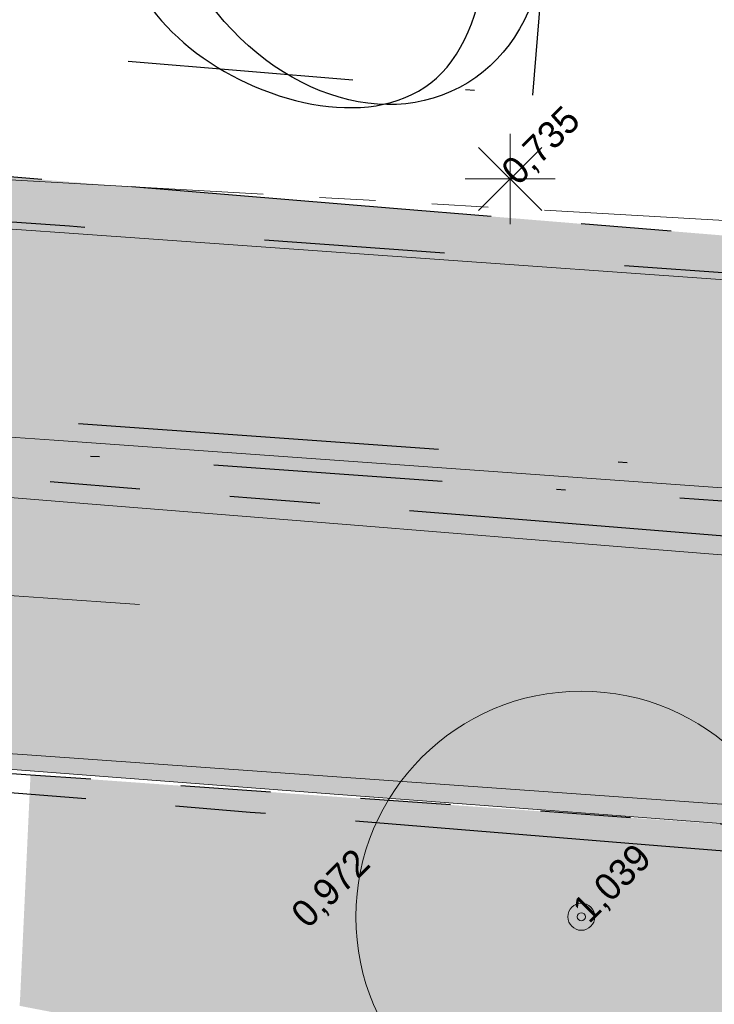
# Model space of a CAD drawing. Header units: millimetres. Extents: x 812 to 183790, y 13 to 580968.
# Tile 94 of 256: x 182546.47 to 182554.17, y 580818.32 to 580829.23. Entities that reach past the tile are written whole.
import ezdxf

# ---------------------------------------------------------------- set-up
doc = ezdxf.new("R2010")
doc.units = ezdxf.units.MM
doc.header["$LTSCALE"] = 5
for name, pattern in [('DASHDOT', [25.4, 12.7, -6.35, 0, -6.35]), ('DIVIDE2', [0.625, 0.25, -0.125, 0, -0.125, 0, -0.125]), ('ORG-VW-030-270-STREEP-010', [3, 0.3, -2.7]), ('PHANTOM2', [1.25, 0.625, -0.125, 0.125, -0.125, 0.125, -0.125]), ('VH-GELEIDEBAND_50X200', [8, 4, -2, 0, -2]), ('VH-OPSLUITBAND_80X200', [14, 8, -2, 2, -2]), ('VH-RWSBAND', [24, 10, -2, 2, -2, 2, -2, 2, -2]), ('VH-TROTTOIRBAND_180-200', [20, 10, -2, 2, -2, 2, -2])]:
    doc.linetypes.add(name, pattern=pattern)
for name, color, linetype, lineweight in [('047 HEMELWATER AFVOER', 252, 'PHANTOM2', 13), ('boom', 252, 'Continuous', 9), ('N-BH-VH-KANTOPSLUITING_GELEIDEBAND_50X200-G', 20, 'VH-GELEIDEBAND_50X200', 30), ('N-BH-VH-KANTOPSLUITING_OPSLUITBAND_80X200-G', 150, 'VH-OPSLUITBAND_80X200', 30), ('N-BH-VH-KANTOPSLUITING_TROTTOIRBAND_RWS-G', 10, 'VH-RWSBAND', 30), ('N-GV-GR-BOOMplantgat-S', 90, 'DIVIDE2', 25), ('N-PV-GR-BOOM 1e ORDE-S', 94, 'Continuous', 25), ('N-PV-GR-BOOM 2e ORDE-S', 200, 'Continuous', 25), ('N-WE-VH-KANTVERHARDING-G', 7, 'Continuous', 0), ('N-WEG-ASF-GOOTTEGEL', 7, 'DASHDOT', 25), ('V-lichtmast', 7, 'Continuous', 9), ('V-VERHARDING FIETS', 7, 'Continuous', 9), ('V-WE-VH-KANTOPSLUITING_OPSLUITBAND_80X200-G', 150, 'VH-OPSLUITBAND_80X200', 25), ('V-WE-VH-KANTOPSLUITING_TROTTOIRBAND_180 200-G', 6, 'VH-TROTTOIRBAND_180-200', 25)]:
    doc.layers.add(name, color=color, linetype=linetype, lineweight=lineweight)
doc.layers.add('B-ALG-HOOGTES', color=252, linetype='Continuous')
doc.layers.add('N-BH-VW-MARKERING_LANGS_STREEP_30270_010-G', color=7, linetype='ORG-VW-030-270-STREEP-010', lineweight=0, true_color=0xffffff)
for name, color, linetype, lineweight, transparency in [('N-PV-GR-GRAS_02-G', 85, 'Continuous', 15, 0.3), ('N-WE-VH-VERHARDING_ASFALT_ROOD-A', 12, 'Continuous', 9, 0.7), ('N-WE-VH-VERHARDING_TEGEL-A', 253, 'Continuous', 5, 0.75), ('V-PV-GR-GRAS_02-G', 85, 'Continuous', 30, 0.3), ('V-WE-VH-VERHARDING_TEGEL-A', 253, 'Continuous', 18, 0.5)]:
    doc.layers.add(name, color=color, linetype=linetype, lineweight=lineweight, transparency=transparency)
doc.layers.add('V-WEG-ALG-ARCERING betontegels 60mm dik rood', color=7, linetype='Continuous', transparency=0.6)
doc.styles.add('isocp', font='isocp.shx')
pattern_1 = [(90, (0, 0), (-1, 0.9999999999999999), [0.25, -0.75]), (90, (-0.6000000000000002, 0.5499999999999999), (-1, 0.9999999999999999), [0.25, -0.75]), (180, (-0.35, 0.09999999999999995), (-0.9999999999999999, -1), [0.25, -0.75]), (180, (-0.7000000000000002, 0.4999999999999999), (-0.9999999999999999, -1), [0.25, -0.75]), (135, (-0.7000000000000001, 0.1999999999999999), (-1.000000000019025, -1.608122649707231e-16), [0.25, -1.164213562]), (225, (-8.844674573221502e-17, 0.55), (1.608122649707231e-16, -1.000000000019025), [0.25, -1.164213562]), (116.5650512, (-0.3000000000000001, 0.2499999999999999), (-4.000646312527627e-10, 1.000000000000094), [0.25, -1.986067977]), (116.5650512, (-0.8000000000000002, 0.7), (-4.000646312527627e-10, 1.000000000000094), [0.25, -1.986067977]), (153.43494882, (-1.125685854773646e-16, 0.7000000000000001), (-1.000000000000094, 5.099846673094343e-11), [0.25, -1.986067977]), (153.43494882, (-0.4500000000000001, 0.2499999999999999), (-1.000000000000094, 5.099846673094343e-11), [0.25, -1.986067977]), (153.43494882, (-0.2000000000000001, 0.6000000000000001), (-1.000000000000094, 5.099846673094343e-11), [0.25, -1.986067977]), (206.5650512, (-0.55, -8.844674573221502e-17), (-1.000000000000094, -4.000650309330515e-10), [0.25, -1.986067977]), (243.43494882, (-0.15, 0.2), (-5.09988220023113e-11, -1.000000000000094), [0.25, -1.986067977])]

# ---------------------------------------------------------------- blocks, each defined once
blk = doc.blocks.new('S0771')
at = {"ltscale": 0.1}
h = blk.add_hatch(color=256, dxfattribs=at)
edge = h.paths.add_edge_path()
edge.add_arc((7.366995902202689e-12, -5.115907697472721e-12), 0.15, 0, 360)
for centre, radius in [((0, 0), 2.5), ((7.366995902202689e-12, -5.115907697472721e-12), 0.04499999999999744)]:
    blk.add_circle(centre, radius)
blk.add_circle((7.366995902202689e-12, -5.115907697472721e-12), 0.15, dxfattribs=at)
blk = doc.blocks.new('S0631')
at = {"color": 0, "linetype": 'Continuous', "lineweight": -2, "flags": 128}
for points in [[(0, -0.0005), (0, 0.0005)], [(-0.0003500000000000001, -0.0003500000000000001), (0.0003500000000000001, 0.0003500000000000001)], [(-0.0003500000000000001, 0.0003500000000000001), (0.0003500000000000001, -0.0003500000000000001)], [(-0.0005, 0), (0.0005, 0)]]:
    blk.add_lwpolyline(points, dxfattribs=at)
blk = doc.blocks.new('SGR-BOOM_041')
at = {"layer": 'N-PV-GR-BOOM 2e ORDE-S', "color": 0}
blk.add_circle((0, 0), 0.15, dxfattribs=at)
blk.add_ellipse((0, 0), major_axis=(1.178978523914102e-15, -5.309647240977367), ratio=0.7743017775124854, dxfattribs=at)
blk.add_open_spline([(-4.716685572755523, -2.072441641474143), (-5.601876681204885, -0.3287217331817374), (-5.300748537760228, 3.46197348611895), (1.981950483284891, 5.281505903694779), (4.555094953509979, 1.187557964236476), (0.010398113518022, -7.000345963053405), (-3.831494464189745, -3.816161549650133), (-4.716685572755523, -2.072441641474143)], degree=3, dxfattribs=at)

msp = doc.modelspace()

# ---------------------------------------------------------------- hatches: boundary and pattern name
at = {"layer": 'N-PV-GR-GRAS_02-G'}
h = msp.add_hatch(dxfattribs=at)
h.set_pattern_fill('AGR-GRAS_02', color=256, scale=0.1, angle=90.00000000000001, style=0, pattern_type=2)
h.set_pattern_definition(pattern_1)
edge = h.paths.add_edge_path()
edge.add_line((182455.8422390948, 580832.357112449), (182455.6124364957, 580831.9360913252))
edge.add_arc((182464.1276147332, 580847.703720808), 17.91999999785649, 241.62910164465, 269.0976136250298)
edge.add_line((182463.8453933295, 580829.7859432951), (182491.5234362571, 580829.3499887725))
edge.add_arc((182475.6818700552, 579823.5947403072), 1005.880000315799, 87.86447263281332, 89.0976136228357, ccw=False)
edge.add_arc((182475.6818700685, 579823.5947408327), 1005.87999979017, 85.9329129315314, 87.86447263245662, ccw=False)
edge.add_line((182547.0233695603, 580826.9416222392), (182574.9237051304, 580824.9578100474))
edge.add_line((182574.9237051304, 580824.9578100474), (182573.7002319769, 580825.0744470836))
edge.add_line((182573.7002319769, 580825.0744470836), (182570.5026350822, 580825.379282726))
edge.add_line((182570.5026350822, 580825.379282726), (182567.3050381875, 580825.6841183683))
edge.add_line((182567.3050381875, 580825.6841183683), (182564.1074412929, 580825.9889540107))
edge.add_line((182564.1074412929, 580825.9889540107), (182560.9039097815, 580826.293177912))
edge.add_line((182560.9039097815, 580826.293177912), (182557.4745113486, 580826.5741194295))
edge.add_line((182557.4745113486, 580826.5741194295), (182554.0451129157, 580826.8550609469))
edge.add_line((182554.0451129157, 580826.8550609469), (182550.6157144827, 580827.1360024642))
edge.add_line((182550.6157144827, 580827.1360024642), (182547.1863160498, 580827.4169439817))
edge.add_line((182547.1863160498, 580827.4169439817), (182543.7569176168, 580827.6978854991))
edge.add_line((182543.7569176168, 580827.6978854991), (182540.4340331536, 580827.9373642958))
edge.add_line((182540.4340331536, 580827.9373642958), (182537.3086117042, 580828.099976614))
edge.add_line((182537.3086117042, 580828.099976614), (182534.1831902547, 580828.2625889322))
edge.add_line((182534.1831902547, 580828.2625889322), (182531.0577688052, 580828.4252012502))
edge.add_line((182531.0577688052, 580828.4252012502), (182527.9323473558, 580828.5878135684))
edge.add_line((182527.9323473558, 580828.5878135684), (182524.8069259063, 580828.7504258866))
edge.add_line((182524.8069259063, 580828.7504258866), (182522.5364941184, 580828.8346088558))
edge.add_line((182522.5364941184, 580828.8346088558), (182520.6773474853, 580828.8810640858))
edge.add_line((182520.6773474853, 580828.8810640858), (182518.8182008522, 580828.9275193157))
edge.add_line((182518.8182008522, 580828.9275193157), (182516.9590542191, 580828.9739745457))
edge.add_line((182516.9590542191, 580828.9739745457), (182515.099907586, 580829.0204297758))
edge.add_line((182515.099907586, 580829.0204297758), (182513.2407609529, 580829.0668850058))
edge.add_line((182513.2407609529, 580829.0668850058), (182509.7778118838, 580829.2558328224))
edge.add_line((182509.7778118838, 580829.2558328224), (182508.3219401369, 580829.2954682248))
edge.add_line((182508.3219401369, 580829.2954682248), (182506.86606839, 580829.3351036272))
edge.add_line((182506.86606839, 580829.3351036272), (182505.4101966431, 580829.3747390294))
edge.add_line((182505.4101966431, 580829.3747390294), (182503.9543248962, 580829.4143744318))
edge.add_line((182503.9543248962, 580829.4143744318), (182501.0309565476, 580829.4972953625))
edge.add_line((182501.0309565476, 580829.4972953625), (182495.9139554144, 580829.6449200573))
edge.add_line((182495.9139554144, 580829.6449200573), (182490.7969542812, 580829.7925447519))
edge.add_line((182490.7969542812, 580829.7925447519), (182485.6799531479, 580829.9401694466))
edge.add_line((182485.6799531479, 580829.9401694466), (182480.5629520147, 580830.0877941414))
edge.add_line((182480.5629520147, 580830.0877941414), (182476.5693457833, 580830.1611014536))
edge.add_line((182476.5693457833, 580830.1611014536), (182472.8554942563, 580830.2159017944))
edge.add_line((182472.8554942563, 580830.2159017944), (182469.1416427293, 580830.2707021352))
edge.add_line((182469.1416427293, 580830.2707021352), (182465.4277912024, 580830.3255024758))
edge.add_line((182465.4277912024, 580830.3255024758), (182462.3622964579, 580830.3833315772))
edge.add_line((182462.3622964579, 580830.3833315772), (182461.8835026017, 580830.4532442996))
edge.add_line((182461.8835026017, 580830.4532442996), (182461.4047087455, 580830.5231570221))
edge.add_line((182461.4047087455, 580830.5231570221), (182460.9259148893, 580830.5930697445))
edge.add_line((182460.9259148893, 580830.5930697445), (182460.4471210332, 580830.662982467))
edge.add_line((182460.4471210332, 580830.662982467), (182459.8421252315, 580830.8098225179))
edge.add_line((182459.8421252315, 580830.8098225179), (182459.1530676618, 580831.0079030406))
edge.add_line((182459.1530676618, 580831.0079030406), (182458.4640100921, 580831.2059835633))
edge.add_line((182458.4640100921, 580831.2059835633), (182457.7749525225, 580831.404064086))
edge.add_line((182457.7749525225, 580831.404064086), (182457.0858949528, 580831.6021446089))
edge.add_line((182457.0858949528, 580831.6021446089), (182456.141, 580832.192))
edge.add_line((182456.141, 580832.192), (182455.8422390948, 580832.357112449))
h = msp.add_hatch(dxfattribs=at)
h.set_pattern_fill('AGR-GRAS_02', color=256, scale=0.1, angle=90.00000000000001, style=0, pattern_type=2)
h.set_pattern_definition(pattern_1)
edge = h.paths.add_edge_path()
edge.add_line((182719.9188021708, 580791.1965711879), (182741.9896704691, 580784.2485402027))
edge.add_line((182741.9896704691, 580784.2485402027), (182742.4563318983, 580785.2635470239))
edge.add_line((182742.4563318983, 580785.2635470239), (182726.2280563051, 580790.8753189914))
edge.add_arc((182693.6185855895, 580696.5743600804), 99.7800001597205, 70.92450647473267, 74.59884302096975)
edge.add_line((182720.1177175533, 580792.771264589), (182694.6967433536, 580799.7739197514))
edge.add_arc((182561.9673772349, 580317.9409987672), 499.779999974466, 74.59884302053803, 80.84029245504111)
edge.add_arc((182479.9303783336, 579809.1625083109), 1015.12999904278, 80.84029245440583, 81.94296046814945)
edge.add_arc((182551.5445533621, 580315.0689338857), 504.1800000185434, 81.94296046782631, 86.40382141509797)
edge.add_line((182583.168716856, 580818.2561601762), (182546.5907303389, 580820.8569839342))
edge.add_line((182546.5907303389, 580820.8569839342), (182546.4724272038, 580818.3155590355))
edge.add_line((182546.4724272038, 580818.3155590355), (182547.4558186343, 580818.1329630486))
edge.add_line((182547.4558186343, 580818.1329630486), (182558.6001862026, 580815.8324668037))
edge.add_line((182558.6001862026, 580815.8324668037), (182582.9212249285, 580814.3039015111))
edge.add_arc((182551.5445533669, 580315.0689339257), 500.2199999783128, 81.94296046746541, 86.40371870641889, ccw=False)
edge.add_arc((182479.9303781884, 579809.1625073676), 1011.169999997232, 76.67862103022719, 81.94296046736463, ccw=False)
edge.add_arc((182689.8249609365, 580695.6015446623), 100.2199998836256, 72.52571071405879, 76.67862103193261, ccw=False)
at = {"layer": 'N-WE-VH-VERHARDING_ASFALT_ROOD-A'}
h = msp.add_hatch(color=256, dxfattribs=at)
h.dxf.hatch_style = 1
edge = h.paths.add_edge_path()
edge.add_line((182747.1993971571, 580783.8561674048), (182749.1831745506, 580787.0555788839))
edge.add_arc((182777.2506933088, 580879.540371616), 96.6499999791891, 251.6121813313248, 253.1178727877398, ccw=False)
edge.add_line((182746.7627122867, 580787.8250211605), (182742.2027506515, 580789.3408418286))
edge.add_arc((182743.8273042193, 580794.2278987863), 5.150000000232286, 156.6954549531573, 251.61218132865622, ccw=False)
edge.add_line((182739.0974669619, 580796.2653333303), (182739.2805366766, 580796.6903236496))
edge.add_line((182739.2805366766, 580796.6903236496), (182736.2645268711, 580798.1640339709))
edge.add_line((182736.2645268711, 580798.1640339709), (182735.4984519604, 580796.461090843))
edge.add_arc((182730.9385944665, 580798.5123586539), 4.999999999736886, 251.6121813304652, 335.77923582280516, ccw=False)
edge.add_line((182729.3613579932, 580793.7676431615), (182729.3140408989, 580793.6253016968))
edge.add_line((182729.3140408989, 580793.6253016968), (182726.3284175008, 580794.617781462))
edge.add_arc((182693.7269395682, 580696.5445121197), 103.3500001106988, 71.61218133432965, 74.59884301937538)
edge.add_line((182721.1741763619, 580796.183218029), (182695.6448481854, 580803.2157212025))
edge.add_arc((182561.9673772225, 580317.9409986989), 503.3500000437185, 74.59884302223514, 80.84029245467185)
edge.add_arc((182479.930378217, 579809.1625076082), 1018.699999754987, 80.84029245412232, 81.94296046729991)
edge.add_arc((182551.5445533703, 580315.0689339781), 507.7499999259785, 81.94296046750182, 86.40216300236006)
edge.add_line((182583.4073091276, 580821.818208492), (182546.8439306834, 580824.4179935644))
edge.add_arc((182475.6818700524, 579823.5947404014), 1003.350000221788, 85.9329129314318, 89.09761362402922)
edge.add_line((182491.4835913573, 580826.8203025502), (182461.7813385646, 580827.2881402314))
edge.add_arc((182462.1301780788, 580849.4353931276), 22.14999999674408, 256.0892152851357, 269.09761362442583, ccw=False)
edge.add_line((182456.8050798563, 580827.9350250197), (182455.9997038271, 580824.6832763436))
edge.add_arc((182462.1301780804, 580849.43539314), 25.50000000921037, 256.0892152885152, 269.0976136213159)
edge.add_line((182461.7285795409, 580823.938555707), (182491.4308323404, 580823.4707180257))
edge.add_arc((182475.6818700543, 579823.5947404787), 1000.000000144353, 85.93291293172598, 89.09761362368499, ccw=False)
edge.add_line((182546.6063337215, 580821.0764299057), (182583.1834185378, 580818.475670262))
edge.add_arc((182551.544553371, 580315.0689339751), 504.3999999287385, 81.9429604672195, 86.40371870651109, ccw=False)
edge.add_arc((182479.9303783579, 579809.1625084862), 1015.349998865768, 80.84029245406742, 81.94296046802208, ccw=False)
edge.add_arc((182561.9673772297, 580317.9409987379), 500.0000000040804, 74.59884302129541, 80.84029245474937, ccw=False)
edge.add_line((182694.7551699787, 580799.9860195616), (182720.176144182, 580792.9833643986))
edge.add_arc((182693.6185856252, 580696.5743602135), 100.0000000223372, 70.9245064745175, 74.59884302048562, ccw=False)
edge.add_line((182726.2999553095, 580791.0832385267), (182747.1993971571, 580783.8561674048))
at = {"layer": 'N-WE-VH-VERHARDING_TEGEL-A'}
h = msp.add_hatch(color=256, dxfattribs=at)
h.dxf.hatch_style = 1
edge = h.paths.add_edge_path()
edge.add_line((182734.8123024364, 580795.7757181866), (182734.8589631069, 580795.7427540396))
edge.add_arc((182730.9385944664, 580798.5123586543), 4.799999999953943, 324.7601184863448, 324.9978515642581)
edge.add_line((182734.8704210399, 580795.7590443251), (182734.8123024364, 580795.7757181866))
edge = h.paths.add_edge_path()
edge.add_line((182733.6605132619, 580794.5587327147), (182733.4827499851, 580794.7951994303))
edge.add_line((182733.4827499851, 580794.7951994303), (182733.642615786, 580794.9153781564))
edge.add_arc((182730.938594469, 580798.5123586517), 4.49999999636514, 306.9339257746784, 322.2128002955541)
edge.add_line((182734.4949081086, 580795.7550713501), (182734.5605247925, 580795.8479516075))
edge.add_line((182734.5605247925, 580795.8479516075), (182733.072, 580796.275))
edge.add_line((182733.072, 580796.275), (182733.3354651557, 580796.8943211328))
edge.add_line((182733.3354651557, 580796.8943211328), (182731.4455190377, 580797.5570164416))
edge.add_line((182731.4455190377, 580797.5570164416), (182730.6353043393, 580795.7679075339))
edge.add_line((182730.6353043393, 580795.7679075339), (182727.1012633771, 580796.9426920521))
edge.add_arc((182693.7269393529, 580696.5445113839), 105.8000008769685, 71.61218134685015, 74.59884301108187)
edge.add_line((182721.8248365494, 580798.5452386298), (182696.2955083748, 580805.5777418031))
edge.add_arc((182561.9673772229, 580317.9409987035), 505.8000000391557, 74.5988430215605, 80.84029245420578)
edge.add_arc((182479.9303782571, 579809.1625078), 1021.149999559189, 80.84029245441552, 81.94296046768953)
edge.add_arc((182551.5445533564, 580315.068933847), 510.2000000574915, 81.94296046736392, 85.46479090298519)
edge.add_line((182591.8869353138, 580823.6714626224), (182547.0176956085, 580826.8618237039))
edge.add_arc((182475.6818700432, 579823.59474025), 1005.80000037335, 85.93291293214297, 87.86447263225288)
edge.add_arc((182475.6818700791, 579823.5947410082), 1005.799999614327, 87.86447263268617, 89.09761362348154)
edge.add_line((182491.5221763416, 580829.2699986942), (182463.8441334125, 580829.7059532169))
edge.add_arc((182464.127614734, 580847.7037208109), 18.00000000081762, 241.3733160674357, 269.0976136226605, ccw=False)
edge.add_line((182455.50380209, 580831.9040418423), (182454.0026040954, 580829.1536984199))
edge.add_arc((182458.027942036, 580838.0888343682), 9.799999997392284, 245.7481199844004, 256.0892152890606)
edge.add_line((182455.6719166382, 580828.5762561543), (182456.8892236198, 580828.274759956))
edge.add_arc((182462.1301780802, 580849.4353931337), 21.80000000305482, 256.0892152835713, 269.0976136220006)
edge.add_line((182461.7868507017, 580827.6380968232), (182491.4891034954, 580827.1702591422))
edge.add_arc((182475.6818700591, 579823.5947405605), 1003.700000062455, 85.93291293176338, 89.09761362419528, ccw=False)
edge.add_line((182546.8687542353, 580824.7671121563), (182583.4307033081, 580822.1674287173))
edge.add_arc((182551.5445533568, 580315.0689338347), 508.1000000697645, 81.94296046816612, 86.40200135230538, ccw=False)
edge.add_arc((182479.9303781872, 579809.1625073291), 1019.050000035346, 80.84029245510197, 81.94296046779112, ccw=False)
edge.add_arc((182561.9673772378, 580317.9409987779), 503.6999999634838, 74.5988430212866, 80.84029245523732, ccw=False)
edge.add_line((182695.7377996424, 580803.5531527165), (182721.2671278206, 580796.5206495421))
edge.add_arc((182693.726939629, 580696.5445123), 103.6999999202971, 71.6121813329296, 74.59884302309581, ccw=False)
edge.add_line((182726.4388240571, 580794.9499115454), (182729.4244474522, 580793.9574317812))
edge.add_arc((182730.9385944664, 580798.5123586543), 4.799999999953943, 251.6121813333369, 304.5459103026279)
at = {"layer": 'V-PV-GR-GRAS_02-G'}
h = msp.add_hatch(dxfattribs=at)
h.set_pattern_fill('AGR-GRAS_02', color=256, scale=0.1, angle=90.00000000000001, style=0, pattern_type=2)
h.set_pattern_definition(pattern_1)
h.paths.add_polyline_path([(182546.660336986, 580820.6362011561), (182546.4692079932, 580818.2987595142), (182548.7860092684, 580817.8548021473), (182550.4719410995, 580817.5317352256), (182552.1578729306, 580817.2086683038), (182553.8438047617, 580816.8856013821), (182555.4412468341, 580816.5906697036), (182556.8028589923, 580816.3707199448), (182558.1644711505, 580816.1507701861), (182559.5260833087, 580815.9308204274), (182560.8876954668, 580815.7108706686), (182562.249307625, 580815.4909209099), (182563.9238051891, 580815.273312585), (182566.0499117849, 580815.0590838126), (182568.1760183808, 580814.8448550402), (182570.3021249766, 580814.6306262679), (182572.4282315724, 580814.4163974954), (182574.5543381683, 580814.2021687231), (182577.1056908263, 580813.9280146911), (182580.0110721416, 580813.6039712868), (182582.9164534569, 580813.2799278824), (182585.8218347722, 580812.9558844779), (182588.7272160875, 580812.6318410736), (182591.6325974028, 580812.3077976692), (182594.6013918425, 580811.9308098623), (182597.5997381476, 580811.5291488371), (182600.5980844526, 580811.127487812), (182603.5964307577, 580810.7258267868), (182606.5947770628, 580810.3241657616), (182609.5931233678, 580809.9225047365), (182612.1018423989, 580809.5791693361), (182614.5020187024, 580809.248763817), (182616.9021950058, 580808.9183582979), (182619.3023713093, 580808.5879527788), (182621.7025476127, 580808.2575472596), (182624.1027239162, 580807.9271417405), (182627.3323557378, 580807.4454021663), (182630.6011030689, 580806.9565259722), (182633.8698504, 580806.4676497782), (182637.1385977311, 580805.9787735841), (182640.4073450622, 580805.4898973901), (182643.7603120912, 580804.9494386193), (182647.684944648, 580804.3280692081), (182652.6172224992, 580803.4937775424), (182657.5445691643, 580802.636542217), (182662.4681074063, 580801.7546728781), (182667.3874020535, 580800.8497469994), (182672.2949338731, 580799.9287563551), (182674.1518436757, 580799.5340256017), (182676.3784067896, 580799.0942673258), (182679.1135912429, 580798.5448176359), (182681.893392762, 580797.976592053), (182684.2295885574, 580797.4898437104), (182686.8858693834, 580796.9211923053), (182687.6590675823, 580796.755074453), (182687.8673810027, 580796.710319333), (182690.0125780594, 580796.2385586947), (182691.0548631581, 580796.0089700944), (182692.0944286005, 580795.7904508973), (182693.620748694, 580795.4626241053), (182695.0509449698, 580795.1499262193), (182696.7941448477, 580794.7708553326), (182698.227984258, 580794.4486924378), (182699.1227577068, 580794.2462494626), (182700.7704275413, 580793.8775076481), (182702.2058627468, 580793.5638956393), (182704.5265715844, 580793.0350053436), (182705.0277188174, 580792.9236438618), (182705.4181958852, 580792.8390080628), (182705.717111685, 580792.7787639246), (182706.0204032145, 580792.7198024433), (182706.3836968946, 580792.6613748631), (182706.5787233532, 580792.6358892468), (182706.7983037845, 580792.6085134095), (182707.0156927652, 580792.5918640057), (182707.2301183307, 580792.5767420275), (182707.512024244, 580792.560546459), (182707.7721868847, 580792.559767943), (182709.5582487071, 580792.6137016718), (182711.7021345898, 580792.7333239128), (182714.3671126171, 580792.8916308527), (182717.2981204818, 580793.1083567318), (182717.4395200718, 580793.1346941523), (182717.5566648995, 580793.2089992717), (182717.6147221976, 580793.2786888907), (182717.6511473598, 580793.3826641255), (182717.6553517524, 580793.4927310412), (182717.6321365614, 580793.5998422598), (182717.577755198, 580793.6695429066), (182717.464937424, 580793.7269206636), (182717.2773328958, 580793.7768064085), (182716.3333595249, 580794.0449317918), (182714.8194407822, 580794.4749439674), (182713.5356981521, 580794.8360107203), (182712.260420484, 580795.1946966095), (182710.9927272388, 580795.5502305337), (182709.2513196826, 580796.0386211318), (182708.1647011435, 580796.3368963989), (182706.1413938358, 580796.8922914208), (182705.0765544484, 580797.1807813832), (182703.8301390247, 580797.5112641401), (182702.3848504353, 580797.8837420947), (182701.0133436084, 580798.2292914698), (182700.1190187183, 580798.4462191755), (182698.8014655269, 580798.7594158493), (182697.6906052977, 580799.023479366), (182696.2942467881, 580799.3498515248), (182695.0411314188, 580799.6395549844), (182693.6419838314, 580799.9599955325), (182692.8041719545, 580800.1509528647), (182692.4125902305, 580800.2402036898), (182692.0046538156, 580800.3290000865), (182691.4040321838, 580800.4597386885), (182690.5791530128, 580800.6360824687), (182689.6633375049, 580800.8318667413), (182688.2450338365, 580801.1280905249), (182686.3489476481, 580801.5225515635), (182683.6611618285, 580802.0838377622), (182682.4221367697, 580802.3369462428), (182680.6608010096, 580802.6846334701), (182679.0845106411, 580802.9907783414), (182677.3735720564, 580803.3218885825), (182673.4603345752, 580804.0845163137), (182668.5826596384, 580805.0035130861), (182663.6647958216, 580805.9055803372), (182658.7492187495, 580806.8176661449), (182653.8247985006, 580807.6805487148), (182648.9006139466, 580808.5407164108), (182644.5207482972, 580809.2631418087), (182640.5128650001, 580809.8178741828), (182636.5142350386, 580810.4127404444), (182632.515605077, 580811.0076067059), (182628.5169751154, 580811.6024729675), (182624.8361014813, 580812.1430925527), (182622.229419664, 580812.5003284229), (182619.6227378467, 580812.8575642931), (182617.0160560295, 580813.2148001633), (182614.4093742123, 580813.5720360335), (182611.802692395, 580813.9292719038), (182608.2814593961, 580814.3699103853), (182604.5393288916, 580814.830693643), (182600.7971983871, 580815.2914769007), (182597.0550678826, 580815.7522601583), (182593.3129373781, 580816.2130434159), (182590.2740291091, 580816.5739058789), (182588.369785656, 580816.7735439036), (182586.4655422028, 580816.9731819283), (182584.5612987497, 580817.172819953), (182582.6570552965, 580817.3724579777), (182580.7528118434, 580817.5720960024), (182577.9297326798, 580817.8533118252), (182575.0681664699, 580818.1379446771), (182572.2066002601, 580818.4225775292), (182569.3450340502, 580818.7072103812), (182566.4834678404, 580818.9918432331), (182562.7091854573, 580819.3239116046), (182558.1478635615, 580819.6968838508), (182553.5865416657, 580820.0698560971)])
at = {"layer": 'V-WE-VH-VERHARDING_TEGEL-A'}
h = msp.add_hatch(color=256, dxfattribs=at)
h.dxf.hatch_style = 1
h.paths.add_polyline_path([(182455.50380209, 580831.9040418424), (182454.0026040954, 580829.1536984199), (182455.1793785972, 580828.6235537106), (182457.4684493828, 580827.7761560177), (182458.3543699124, 580827.6966467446), (182459.240290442, 580827.6171374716), (182460.1262109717, 580827.5376281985), (182461.0121315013, 580827.4581189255), (182461.8980520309, 580827.3786096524), (182463.4309021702, 580827.2975462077), (182466.4300845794, 580827.2129600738), (182469.4292669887, 580827.1283739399), (182472.428449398, 580827.0437878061), (182475.4276318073, 580826.9592016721), (182478.4268142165, 580826.8746155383), (182482.0901597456, 580826.7647229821), (182486.1741206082, 580826.638803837), (182490.2580814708, 580826.5128846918), (182494.3420423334, 580826.3869655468), (182498.4260031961, 580826.2610464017), (182502.5099640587, 580826.1351272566), (182506.1804276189, 580826.0231552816), (182509.8141447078, 580825.9124227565), (182513.4478617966, 580825.8016902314), (182517.0815788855, 580825.6909577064), (182520.7152959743, 580825.5802251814), (182524.2312825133, 580825.4572298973), (182527.3406197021, 580825.2918782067), (182530.4499568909, 580825.126526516), (182533.5592940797, 580824.9611748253), (182536.6686312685, 580824.7958231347), (182539.7779684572, 580824.6304714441), (182542.8826534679, 580824.4205348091), (182545.9832235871, 580824.1711624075), (182549.0837937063, 580823.9217900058), (182552.1843638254, 580823.672417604), (182555.2849339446, 580823.4230452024), (182558.3855040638, 580823.1736728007), (182561.7776175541, 580822.8614948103), (182565.2266025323, 580822.5370653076), (182568.6755875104, 580822.2126358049), (182572.1245724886, 580821.8882063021), (182575.5735574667, 580821.5637767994), (182578.9729278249, 580821.2373366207), (182582.0747127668, 580820.8988365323), (182585.1764977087, 580820.560336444), (182588.2782826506, 580820.2218363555), (182591.3800675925, 580819.8833362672), (182594.4818525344, 580819.5448361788), (182597.3201616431, 580819.217742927), (182599.8351769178, 580818.9046462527), (182602.3501921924, 580818.5915495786), (182604.8652074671, 580818.2784529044), (182607.3802227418, 580817.9653562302), (182609.8952380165, 580817.652259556), (182612.5022527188, 580817.308307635), (182615.1390963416, 580816.9543515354), (182617.7759399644, 580816.6003954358), (182620.4127835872, 580816.2464393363), (182623.04962721, 580815.8924832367), (182625.6821626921, 580815.5371008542), (182628.2487090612, 580815.1598716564), (182630.8152554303, 580814.7826424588), (182633.3818017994, 580814.405413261), (182635.9483481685, 580814.0281840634), (182638.5148945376, 580813.6509548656), (182640.9088520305, 580813.2865017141), (182643.0056577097, 580812.9440454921), (182645.1066849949, 580812.5869669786), (182649.7331407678, 580811.8434843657), (182654.6610525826, 580810.9976771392), (182659.5845983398, 580810.1277541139), (182664.5015950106, 580809.2209073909), (182669.4177730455, 580808.3094452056), (182674.3274848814, 580807.3968219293), (182677.7978745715, 580806.717486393), (182681.4834602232, 580805.9883074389), (182682.5561419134, 580805.7764089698), (182684.9756754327, 580805.2926435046), (182687.1587701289, 580804.8424584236), (182687.5950333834, 580804.7497755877), (182688.5658134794, 580804.5453743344), (182691.942734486, 580803.8265346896), (182693.3082887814, 580803.5280725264), (182694.1588380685, 580803.3421723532), (182695.1163212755, 580803.1284630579), (182696.0328516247, 580802.9147075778), (182698.4671679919, 580802.3411580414), (182699.8880365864, 580802.002470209), (182700.9154670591, 580801.7514305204), (182703.6816411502, 580801.0520885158), (182704.9411721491, 580800.7243029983), (182706.2974861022, 580800.3645149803), (182708.5389078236, 580799.7676658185), (182710.1164709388, 580799.3389751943), (182710.6464851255, 580799.1937133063), (182712.0099856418, 580798.8072204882), (182713.2967522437, 580798.4386594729), (182716.7264716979, 580797.4636331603), (182723.5066324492, 580795.5239116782), (182726.4968512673, 580794.663166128), (182727.3084001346, 580794.4231579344), (182728.0477511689, 580794.1719112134), (182728.8740394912, 580793.873556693), (182729.4180243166, 580793.6918490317), (182729.9658196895, 580793.5767088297), (182730.3581934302, 580793.5467172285), (182730.799268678, 580793.5473738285), (182731.231872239, 580793.5830296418), (182731.542407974, 580793.6503250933), (182731.8546702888, 580793.7378761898), (182732.0998600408, 580793.8333926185), (182732.3213766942, 580793.9285000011), (182732.0272807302, 580794.4860460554), (182732.1865636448, 580794.5768947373), (182733.3101242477, 580795.2202400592), (182733.6364069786, 580794.6344489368), (182733.93622217, 580794.854119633), (182734.2097343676, 580795.0760206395), (182734.4287125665, 580795.2756150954), (182734.6903004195, 580795.5501082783), (182735.0136131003, 580795.9772983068), (182734.377188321, 580795.8671633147), (182733.0210113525, 580796.2700042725), (182733.2838603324, 580796.912683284), (182731.5540290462, 580797.5186960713), (182731.2552716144, 580796.8068930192), (182730.729043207, 580796.9599167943), (182726.1020050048, 580798.3054292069), (182718.9625096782, 580800.3496603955), (182718.4160003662, 580800.5009564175), (182715.5652089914, 580801.2899114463), (182714.1112266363, 580801.6892641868), (182712.3440093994, 580802.1710212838), (182710.6560049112, 580802.6222766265), (182709.3319069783, 580802.9792803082), (182706.609705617, 580803.6939101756), (182703.3677847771, 580804.5379753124), (182701.3589935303, 580805.0443390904), (182700.5153028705, 580805.2582380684), (182699.4743178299, 580805.5221566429), (182697.8327108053, 580805.9171204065), (182696.1734659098, 580806.3020211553), (182694.3965783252, 580806.709951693), (182692.8954627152, 580807.0401306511), (182690.3557770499, 580807.5877108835), (182688.9071975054, 580807.886457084), (182687.6379852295, 580808.1450767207), (182683.6757236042, 580808.9361017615), (182679.6123346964, 580809.7449619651), (182675.1949920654, 580810.6082856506), (182670.3037859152, 580811.5180185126), (182665.3893322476, 580812.4436214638), (182660.4699901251, 580813.3379424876), (182655.5498397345, 580814.2276462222), (182650.6210678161, 580815.068098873), (182645.6896016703, 580815.8936605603), (182643.7789000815, 580816.1975006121), (182641.8689180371, 580816.5057984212), (182639.8882419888, 580816.8151474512), (182637.7470668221, 580817.126883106), (182635.6058916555, 580817.4386187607), (182633.4647164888, 580817.7503544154), (182631.3235413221, 580818.0620900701), (182629.1823661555, 580818.3738257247), (182627.0411909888, 580818.6855613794), (182626.1597309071, 580818.8073901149), (182625.3830276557, 580818.9134263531), (182624.6063244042, 580819.0194625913), (182623.8296211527, 580819.1254988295), (182623.0529179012, 580819.2315350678), (182622.2762146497, 580819.337571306), (182621.9199819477, 580819.7672465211), (182621.9209604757, 580820.4718695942), (182620.4378271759, 580820.6764278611), (182620.4414245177, 580819.8231229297), (182619.2580839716, 580819.752084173), (182617.6276921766, 580819.9756801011), (182615.9973003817, 580820.1992760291), (182614.3669085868, 580820.4228719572), (182612.7365167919, 580820.6464678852), (182611.0569451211, 580820.8751093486), (182608.4660893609, 580821.1972426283), (182605.8752336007, 580821.519375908), (182603.2843778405, 580821.8415091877), (182600.6935220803, 580822.1636424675), (182598.1026663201, 580822.4857757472), (182595.3366593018, 580822.8106270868), (182592.2799801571, 580823.1399891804), (182589.2233010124, 580823.4693512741), (182586.1666218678, 580823.7987133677), (182583.1099427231, 580824.1280754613), (182580.0532635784, 580824.4574375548), (182576.8978288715, 580824.7696114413), (182573.7002319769, 580825.0744470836), (182570.5026350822, 580825.379282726), (182567.3050381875, 580825.6841183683), (182564.1074412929, 580825.9889540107), (182560.9039097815, 580826.293177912), (182557.4745113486, 580826.5741194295), (182554.0451129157, 580826.8550609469), (182550.6157144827, 580827.1360024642), (182547.1863160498, 580827.4169439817), (182543.7569176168, 580827.6978854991), (182540.4340331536, 580827.9373642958), (182537.3086117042, 580828.099976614), (182534.1831902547, 580828.2625889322), (182531.0577688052, 580828.4252012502), (182527.9323473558, 580828.5878135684), (182524.8069259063, 580828.7504258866), (182522.5364941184, 580828.8346088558), (182520.6773474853, 580828.8810640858), (182518.8182008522, 580828.9275193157), (182516.9590542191, 580828.9739745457), (182515.099907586, 580829.0204297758), (182513.2407609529, 580829.0668850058), (182509.7778118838, 580829.2558328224), (182508.3219401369, 580829.2954682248), (182506.86606839, 580829.3351036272), (182505.4101966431, 580829.3747390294), (182503.9543248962, 580829.4143744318), (182501.0309565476, 580829.4972953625), (182495.9139554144, 580829.6449200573), (182490.7969542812, 580829.7925447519), (182485.6799531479, 580829.9401694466), (182480.5629520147, 580830.0877941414), (182476.5693457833, 580830.1611014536), (182472.8554942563, 580830.2159017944), (182469.1416427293, 580830.2707021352), (182465.4277912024, 580830.3255024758), (182462.3622964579, 580830.3833315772), (182461.8835026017, 580830.4532442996), (182461.4047087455, 580830.5231570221), (182460.9259148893, 580830.5930697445), (182460.4471210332, 580830.662982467), (182459.8421252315, 580830.8098225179), (182459.1530676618, 580831.0079030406), (182458.4640100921, 580831.2059835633), (182457.7749525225, 580831.404064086), (182457.0858949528, 580831.6021446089), (182456.141, 580832.192), (182455.7722195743, 580832.395809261)])
at = {"layer": 'V-WEG-ALG-ARCERING betontegels 60mm dik rood', "transparency": 33554687}
h = msp.add_hatch(dxfattribs=at)
h.set_pattern_fill('AR-B88', color=12, scale=0.002)
h.set_pattern_definition([(0, (0, 0), (0, 0.4064), []), (90, (0, 0), (-0.2032, 0.4064), [0.4064, -0.4064])])
h.paths.add_polyline_path([(182456.7796553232, 580827.8323721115), (182456.0371003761, 580824.834266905), (182456.5324103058, 580824.738634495), (182457.7337455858, 580824.6161256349), (182459.0168544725, 580824.4852777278), (182460.2999633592, 580824.3544298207), (182461.5830722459, 580824.2235819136), (182462.8661811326, 580824.0927340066), (182466.1309907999, 580824.0094225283), (182469.3958004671, 580823.9261110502), (182472.6606101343, 580823.8427995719), (182475.9254198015, 580823.7594880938), (182479.1902294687, 580823.6761766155), (182483.9152788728, 580823.526095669), (182488.6403282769, 580823.3760147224), (182493.365377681, 580823.2259337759), (182498.0904270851, 580823.0758528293), (182502.8154764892, 580822.9257718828), (182507.0550561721, 580822.7942710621), (182511.2946358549, 580822.6627702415), (182515.5342155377, 580822.5312694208), (182519.7737952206, 580822.3997686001), (182524.0133749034, 580822.2682677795), (182527.323686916, 580822.0872619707), (182530.6339989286, 580821.9062561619), (182533.9443109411, 580821.7252503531), (182537.2546229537, 580821.5442445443), (182540.5649349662, 580821.3632387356), (182543.6955329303, 580821.1240624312), (182546.8261308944, 580820.8848861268), (182549.9567288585, 580820.6457098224), (182553.0873268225, 580820.4065335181), (182556.2179247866, 580820.1673572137), (182557.9495304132, 580820.0122154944), (182559.6811360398, 580819.8570737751), (182561.4127416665, 580819.7019320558), (182563.1443472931, 580819.5467903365), (182565.3989931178, 580819.3447872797), (182565.2510934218, 580819.8720979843), (182565.311356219, 580820.4463733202), (182565.3716190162, 580821.020648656), (182565.4318818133, 580821.5949239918), (182565.5099669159, 580822.3390372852), (182563.3869391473, 580822.5219468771), (182561.5879060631, 580822.6769426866), (182559.7888729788, 580822.8319384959), (182557.9898398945, 580822.9869343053), (182556.1908068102, 580823.1419301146), (182553.1875021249, 580823.3836382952), (182550.1841974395, 580823.6253464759), (182547.1808927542, 580823.8670546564), (182544.1775880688, 580824.108762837), (182541.1742833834, 580824.3504710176), (182537.6662864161, 580824.5354679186), (182534.1582894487, 580824.7204648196), (182530.6502924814, 580824.9054617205), (182527.142295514, 580825.0904586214), (182523.6342985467, 580825.2754555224), (182519.471817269, 580825.4074218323), (182515.3093359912, 580825.5393881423), (182511.1468547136, 580825.6713544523), (182506.9843734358, 580825.8033207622), (182502.8218921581, 580825.9352870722), (182498.1621439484, 580826.0785414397), (182493.5023957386, 580826.2217958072), (182488.8426475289, 580826.3650501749), (182484.1828993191, 580826.5083045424), (182479.5231511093, 580826.6515589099), (182476.1302599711, 580826.7540281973), (182472.7373688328, 580826.8564974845), (182469.3444776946, 580826.9589667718), (182465.9515865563, 580827.0614360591), (182462.5586954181, 580827.1639053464), (182461.5116248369, 580827.2583286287), (182460.4645542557, 580827.352751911), (182459.4174836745, 580827.4471751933), (182458.3704130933, 580827.5415984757), (182457.3233425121, 580827.636021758)])

# ---------------------------------------------------------------- linework, layer by layer
at = {"layer": '047 HEMELWATER AFVOER', "flags": 128}
msp.add_lwpolyline([(182452.45, 580832.78), (182611.4619954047, 580823.7596207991)], dxfattribs=at)
at = {"layer": 'N-BH-VH-KANTOPSLUITING_GELEIDEBAND_50X200-G', "ltscale": 0.2, "flags": 128}
msp.add_lwpolyline([(182583.4315200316, 580822.1673706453), (182546.8687542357, 580824.7671121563, 0.01380948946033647), (182491.4891035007, 580827.1702591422), (182461.7868507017, 580827.6380968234, -0.05682087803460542), (182456.8892236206, 580828.2747599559), (182455.6719166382, 580828.5762561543, -0.04515218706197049), (182454.0026040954, 580829.1536984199)], format="xyb", dxfattribs=at)
at = {"layer": 'N-BH-VH-KANTOPSLUITING_OPSLUITBAND_80X200-G', "ltscale": 0.2, "flags": 128}
msp.add_lwpolyline([(182455.6124364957, 580831.9360913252, 0.120431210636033), (182463.8453933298, 580829.7859432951), (182491.5234362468, 580829.3499887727, -0.005380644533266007), (182513.1643333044, 580828.7761368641, -0.008428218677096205), (182547.0233695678, 580826.9416222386), (182591.8917942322, 580823.7513191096)], format="xyb", dxfattribs=at)
at = {"layer": 'N-BH-VH-KANTOPSLUITING_TROTTOIRBAND_RWS-G', "ltscale": 0.1, "flags": 128}
msp.add_lwpolyline([(182583.1678151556, 580818.2562242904), (182546.5907303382, 580820.8569839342, 0.01380948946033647), (182491.4273675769, 580823.2507453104), (182461.7251147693, 580823.718582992, -0.05682087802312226), (182455.946813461, 580824.4697286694, 0.4921360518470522), (182455.5995332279, 580824.1935277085), (182455.5952964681, 580823.193336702)], format="xyb", dxfattribs=at)
at = {"layer": 'N-BH-VW-MARKERING_LANGS_STREEP_30270_010-G', "flags": 128}
msp.add_lwpolyline([(182456.4204226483, 580826.3819510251, 0.05682087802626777), (182461.7561402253, 580825.6883386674), (182491.4583930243, 580825.2205009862, -0.01380948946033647), (182546.7304515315, 580822.822022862), (182583.2932173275, 580820.2222813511, -0.0194646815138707), (182622.4859659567, 580816.2227411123, -0.004811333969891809), (182641.8394336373, 580813.2929111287, -0.0272401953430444), (182695.2199272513, 580801.6731771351), (182720.749255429, 580794.6406739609, -0.01303250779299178), (182725.8237018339, 580793.0994725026), (182740.3404034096, 580788.273836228), (182741.7480871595, 580787.8117286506, 0.01724129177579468), (182754.88792644, 580784.047882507), (182772.1086401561, 580779.7515293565, 0.0687850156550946), (182778.0306018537, 580779.1145959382)], format="xyb", dxfattribs=at)
at = {"layer": 'N-GV-GR-BOOMplantgat-S', "ltscale": 2}
msp.add_lwpolyline([(182547.6751545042, 580828.7698889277), (182552.1593557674, 580828.3931409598), (182552.5361037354, 580832.877342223), (182548.0519024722, 580833.254090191)], close=True, dxfattribs=at)
at = {"layer": 'N-WE-VH-KANTVERHARDING-G', "flags": 128}
for points in [[(182591.8861202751, 580823.6715205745), (182547.0176956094, 580826.8618237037, 0.008428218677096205), (182513.1613522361, 580828.6961924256, 0.005380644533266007), (182491.5221763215, 580829.2699986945), (182463.8441334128, 580829.7059532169, -0.1215636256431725), (182455.50380209, 580831.9040418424), (182455.7722195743, 580832.3958092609)], [(182727.2499595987, 580794.4695133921), (182726.3757345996, 580794.7601229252, 0.01303250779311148), (182721.2140127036, 580796.3278315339), (182695.6846845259, 580803.360334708, 0.0272401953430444), (182642.1180108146, 580815.0205959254, 0.004811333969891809), (182622.7312439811, 580817.9554669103, 0.01945909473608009), (182583.4173351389, 580821.9678743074), (182546.854569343, 580824.5676158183, 0.01380948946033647), (182491.4859537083, 580826.9702839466), (182461.7837009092, 580827.4381216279, -0.05682087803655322), (182456.8411414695, 580828.0806257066), (182455.6238344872, 580828.382121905, -0.04515218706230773), (182453.9204543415, 580828.9713487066)], [(182753.5446014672, 580781.9194174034), (182753.2149958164, 580782.0003551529, -0.02303789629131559), (182748.7980434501, 580783.303352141), (182726.2999553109, 580791.0832385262, 0.01603369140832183), (182720.1761441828, 580792.9833643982), (182694.7551699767, 580799.9860195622, 0.0272401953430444), (182641.56085646, 580811.5652263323, 0.004811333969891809), (182622.2406879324, 580814.4900153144, 0.0194661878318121), (182583.1834185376, 580818.475670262), (182546.6063337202, 580821.0764299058, 0.01380948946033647), (182491.4308323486, 580823.4707180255), (182461.728579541, 580823.938555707, -0.05682087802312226), (182455.9997038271, 580824.6832763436, 0.4921360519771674), (182455.3795605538, 580824.1900603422), (182455.3953213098, 580823.1901845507)]]:
    msp.add_lwpolyline(points, format="xyb", dxfattribs=at)
at = {"layer": 'N-WEG-ASF-GOOTTEGEL', "ltscale": 0.04, "flags": 128}
msp.add_lwpolyline([(182729.3140408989, 580793.6253016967), (182726.3284175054, 580794.6177814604, 0.01303250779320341), (182721.1741763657, 580796.1832180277), (182695.6448481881, 580803.2157212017, 0.0272401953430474), (182642.0941327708, 580814.872508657, 0.004811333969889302), (182622.7102201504, 580817.8069475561, 0.01945939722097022), (182583.4073091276, 580821.8182084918), (182546.8439306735, 580824.417993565, 0.01380948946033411), (182491.4835913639, 580826.82030255), (182461.7813385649, 580827.2881402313, -0.05682087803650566), (182456.8050798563, 580827.9350250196)], format="xyb", dxfattribs=at)
at = {"layer": 'V-VERHARDING FIETS'}
for points in [[(182565.5099669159, 580822.3390372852, 0), (182563.3869391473, 580822.5219468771, 0), (182561.5879060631, 580822.6769426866, 0), (182559.7888729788, 580822.8319384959, 0), (182557.9898398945, 580822.9869343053, 0), (182556.1908068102, 580823.1419301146, 0), (182553.1875021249, 580823.3836382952, 0), (182550.1841974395, 580823.6253464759, 0), (182547.1808927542, 580823.8670546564, 0), (182544.1775880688, 580824.108762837, 0), (182541.1742833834, 580824.3504710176, 0), (182537.6662864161, 580824.5354679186, 0), (182534.1582894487, 580824.7204648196, 0)], [(182565.3989931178, 580819.3447872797, 0), (182563.1443472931, 580819.5467903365, 0), (182561.4127416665, 580819.7019320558, 0), (182559.6811360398, 580819.8570737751, 0), (182557.9495304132, 580820.0122154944, 0), (182556.2179247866, 580820.1673572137, 0), (182553.0873268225, 580820.4065335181, 0), (182549.9567288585, 580820.6457098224, 0), (182546.8261308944, 580820.8848861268, 0), (182543.6955329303, 580821.1240624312, 0), (182540.5649349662, 580821.3632387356, 0), (182537.2546229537, 580821.5442445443, 0), (182533.9443109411, 580821.7252503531, 0)]]:
    msp.add_polyline3d(points, dxfattribs=at)
at = {"layer": 'V-WE-VH-KANTOPSLUITING_OPSLUITBAND_80X200-G', "ltscale": 0.1, "flags": 128}
msp.add_lwpolyline([(182620.4378271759, 580820.6764278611), (182620.4414245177, 580819.8231229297), (182619.2580839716, 580819.752084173), (182617.6276921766, 580819.9756801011), (182615.9973003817, 580820.1992760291), (182614.3669085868, 580820.4228719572), (182612.7365167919, 580820.6464678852), (182611.0569451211, 580820.8751093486), (182608.4660893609, 580821.1972426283), (182605.8752336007, 580821.519375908), (182603.2843778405, 580821.8415091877), (182600.6935220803, 580822.1636424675), (182598.1026663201, 580822.4857757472), (182595.3366593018, 580822.8106270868), (182592.2799801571, 580823.1399891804), (182589.2233010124, 580823.4693512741), (182586.1666218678, 580823.7987133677), (182583.1099427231, 580824.1280754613), (182580.0532635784, 580824.4574375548), (182576.8978288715, 580824.7696114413), (182573.7002319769, 580825.0744470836), (182570.5026350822, 580825.379282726), (182567.3050381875, 580825.6841183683), (182564.1074412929, 580825.9889540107), (182560.9039097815, 580826.293177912), (182557.4745113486, 580826.5741194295), (182554.0451129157, 580826.8550609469), (182550.6157144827, 580827.1360024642), (182547.1863160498, 580827.4169439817), (182543.7569176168, 580827.6978854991), (182540.4340331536, 580827.9373642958), (182537.3086117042, 580828.099976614), (182534.1831902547, 580828.2625889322), (182531.0577688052, 580828.4252012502), (182527.9323473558, 580828.5878135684), (182524.8069259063, 580828.7504258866), (182522.5364941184, 580828.8346088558), (182520.6773474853, 580828.8810640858), (182518.8182008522, 580828.9275193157), (182516.9590542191, 580828.9739745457), (182515.099907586, 580829.0204297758), (182513.2407609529, 580829.0668850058)], dxfattribs=at)
at = {"layer": 'V-WE-VH-KANTOPSLUITING_TROTTOIRBAND_180 200-G', "ltscale": 0.1, "flags": 128}
for points in [[(182645.1066849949, 580812.5869669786), (182643.0056577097, 580812.9440454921), (182640.9088520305, 580813.2865017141), (182638.5148945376, 580813.6509548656), (182635.9483481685, 580814.0281840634), (182633.3818017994, 580814.405413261), (182630.8152554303, 580814.7826424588), (182628.2487090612, 580815.1598716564), (182625.6821626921, 580815.5371008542), (182623.04962721, 580815.8924832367), (182620.4127835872, 580816.2464393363), (182617.7759399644, 580816.6003954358), (182615.1390963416, 580816.9543515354), (182612.5022527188, 580817.308307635), (182609.8952380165, 580817.652259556), (182607.3802227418, 580817.9653562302), (182604.8652074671, 580818.2784529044), (182602.3501921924, 580818.5915495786), (182599.8351769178, 580818.9046462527), (182597.3201616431, 580819.217742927), (182594.4818525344, 580819.5448361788), (182591.3800675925, 580819.8833362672), (182588.2782826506, 580820.2218363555), (182585.1764977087, 580820.560336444), (182582.0747127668, 580820.8988365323), (182578.9729278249, 580821.2373366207), (182575.5735574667, 580821.5637767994), (182572.1245724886, 580821.8882063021), (182568.6755875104, 580822.2126358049), (182565.2266025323, 580822.5370653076), (182561.7776175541, 580822.8614948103), (182558.3855040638, 580823.1736728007), (182555.2849339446, 580823.4230452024), (182552.1843638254, 580823.672417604), (182549.0837937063, 580823.9217900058), (182545.9832235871, 580824.1711624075), (182542.8826534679, 580824.4205348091), (182539.7779684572, 580824.6304714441), (182536.6686312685, 580824.7958231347), (182533.5592940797, 580824.9611748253), (182530.4499568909, 580825.126526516), (182527.3406197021, 580825.2918782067), (182524.2312825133, 580825.4572298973), (182520.7152959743, 580825.5802251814), (182517.0815788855, 580825.6909577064), (182513.4478617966, 580825.8016902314), (182509.8141447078, 580825.9124227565), (182506.1804276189, 580826.0231552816), (182502.5099640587, 580826.1351272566), (182498.4260031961, 580826.2610464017), (182494.3420423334, 580826.3869655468), (182490.2580814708, 580826.5128846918), (182486.1741206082, 580826.638803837), (182482.0901597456, 580826.7647229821), (182478.4268142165, 580826.8746155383), (182475.4276318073, 580826.9592016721), (182472.428449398, 580827.0437878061), (182469.4292669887, 580827.1283739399), (182466.4300845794, 580827.2129600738), (182463.4309021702, 580827.2975462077), (182461.8980520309, 580827.3786096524), (182461.0121315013, 580827.4581189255), (182460.1262109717, 580827.5376281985), (182459.240290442, 580827.6171374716), (182458.3543699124, 580827.6966467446), (182457.4684493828, 580827.7761560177), (182456.1552683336, 580828.2622862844)], [(182644.5207482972, 580809.2631418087), (182640.5128650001, 580809.8178741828), (182636.5142350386, 580810.4127404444), (182632.515605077, 580811.0076067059), (182628.5169751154, 580811.6024729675), (182624.8361014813, 580812.1430925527), (182622.229419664, 580812.5003284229), (182619.6227378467, 580812.8575642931), (182617.0160560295, 580813.2148001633), (182614.4093742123, 580813.5720360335), (182611.802692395, 580813.9292719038), (182608.2814593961, 580814.3699103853), (182604.5393288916, 580814.830693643), (182600.7971983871, 580815.2914769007), (182597.0550678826, 580815.7522601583), (182593.3129373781, 580816.2130434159), (182590.2740291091, 580816.5739058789), (182588.369785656, 580816.7735439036), (182586.4655422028, 580816.9731819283), (182584.5612987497, 580817.172819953), (182582.6570552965, 580817.3724579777), (182580.7528118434, 580817.5720960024), (182577.9297326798, 580817.8533118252), (182575.0681664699, 580818.1379446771), (182572.2066002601, 580818.4225775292), (182569.3450340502, 580818.7072103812), (182566.4834678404, 580818.9918432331), (182562.7091854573, 580819.3239116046), (182558.1478635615, 580819.6968838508), (182553.5865416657, 580820.0698560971), (182549.0252197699, 580820.4428283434), (182544.4638978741, 580820.8158005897), (182540.0778888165, 580821.1651133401), (182537.0525009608, 580821.3308022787), (182534.0271131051, 580821.4964912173), (182531.0017252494, 580821.662180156), (182527.9763373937, 580821.8278690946), (182524.9509495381, 580821.9935580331), (182521.2975742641, 580822.1262124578), (182517.3637878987, 580822.2441161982), (182513.4300015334, 580822.3620199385), (182509.4962151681, 580822.4799236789), (182505.5624288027, 580822.5978274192), (182501.5163085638, 580822.7218295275), (182497.1641223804, 580822.8624473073), (182492.811936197, 580823.0030650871), (182488.4597500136, 580823.1436828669), (182484.1075638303, 580823.2843006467), (182479.7553776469, 580823.4249184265), (182476.554723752, 580823.5128877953), (182473.5642399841, 580823.5912481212), (182470.5737562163, 580823.669608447), (182467.5832724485, 580823.7479687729), (182464.5927886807, 580823.8263290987), (182462.3679735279, 580823.9276391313), (182461.1883166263, 580824.060276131), (182460.0086597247, 580824.1929131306), (182458.8290028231, 580824.3255501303), (182457.6493459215, 580824.4581871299), (182455.9364758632, 580824.6507769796), (182455.7250138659, 580824.550848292), (182455.5578254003, 580824.2469368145), (182455.5595501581, 580824.1981820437)]]:
    msp.add_lwpolyline(points, dxfattribs=at)

# ---------------------------------------------------------------- block references
at = {"layer": 'boom', "linetype": 'Continuous', "lineweight": 13}
msp.add_blockref('S0771', (182552.6979573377, 580819.2862121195, 1.039497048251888), dxfattribs=at)
at = {"layer": 'N-PV-GR-BOOM 1e ORDE-S', "xscale": 0.4999999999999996, "yscale": 0.4999999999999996, "zscale": 0.4999999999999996, "rotation": 27.88081768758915}
msp.add_blockref('SGR-BOOM_041', (182550.1056291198, 580830.8236155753), dxfattribs=at)
at = {"layer": 'V-lichtmast', "linetype": 'Continuous', "lineweight": 13, "xscale": 1000, "yscale": 1000, "zscale": 1000}
msp.add_blockref('S0631', (182551.9095522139, 580827.462883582, 0.7351681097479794), dxfattribs=at)

# ---------------------------------------------------------------- texts
at = {"layer": 'B-ALG-HOOGTES', "char_height": 0.3, "attachment_point": 4, "rotation": 45.000000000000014, "line_spacing_factor": 0.8, "style": 'isocp'}
for s, insert in [('{\\Fdgn000|c0;\\C251;0,735}', (182551.909552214, 580827.4628835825)), ('{\\Fdgn000|c0;\\C251;0,972}', (182549.5787588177, 580819.2301646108)), ('{\\Fdgn000|c0;\\C251;1,039}', (182552.6979573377, 580819.28621212))]:
    msp.add_mtext(s, dxfattribs=dict(at, insert=insert))

doc.saveas('drawing.dxf')
